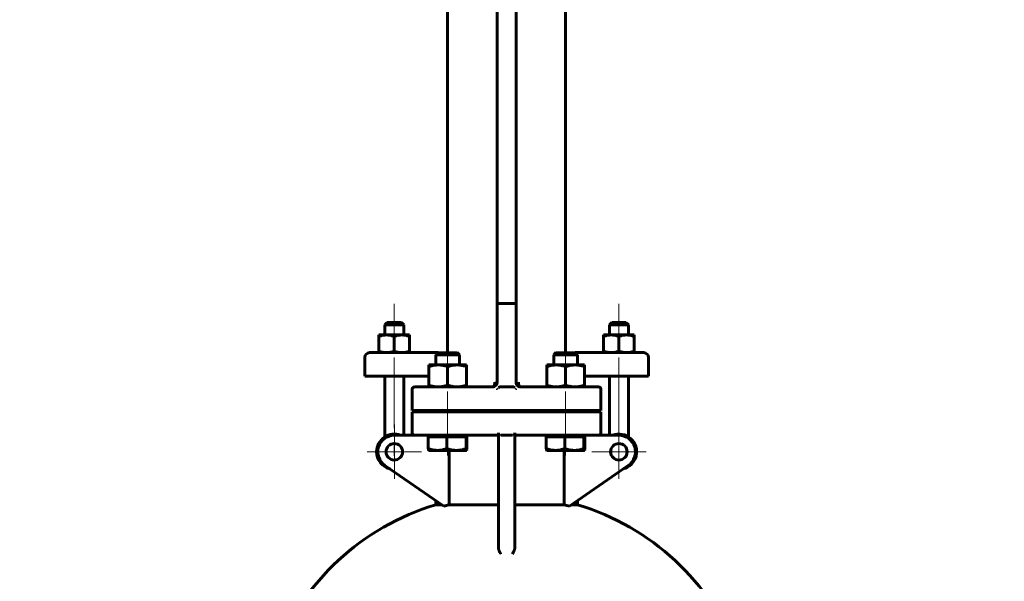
# Model space of a CAD drawing. Header units: millimetres. Extents: x 0 to 594, y 0 to 420.
# Tile 20 of 22: x 377 to 481, y 235 to 294. Entities that reach past the tile are written whole.
import ezdxf

# ---------------------------------------------------------------- set-up
doc = ezdxf.new("R2010")
doc.units = ezdxf.units.MM
for name, pattern in [('K5LT-1', [0]), ('K5LT_AXLED', [12, 7.5, -1.5, 1.5, -1.5]), ('K5LT_BASIC', [0]), ('K5LT_THIN', [0])]:
    doc.linetypes.add(name, pattern=pattern)
doc.layers.add('Системный слой', color=7, linetype='Continuous')
doc.layers.add('Системный слой (1)', color=7, linetype='Continuous', true_color=0x6c6c6c)
doc.styles.add('KDIMTEXTSTYLE', font='GOST_AU.SHX', dxfattribs={"width": 0.96, "oblique": 15, "height": 5})
doc.styles.add('KTEXTSTYLE', font='GOST_AU.SHX', dxfattribs={"width": 0.56, "height": 5})
doc.dimstyles.new('KDIMSTYLE (0.25)', dxfattribs={"dimtxt": 5, "dimasz": 1, "dimexe": 2, "dimexo": 0, "dimgap": 1, "dimtad": 1, "dimlfac": 4, "dimtxsty": 'KDIMTEXTSTYLE', "dimsah": 1, "dimcen": 0, "dimdle": 1, "dimadec": 0, "dimazin": 0, "dimtfac": 0.667, "dimtmove": 0, "dimatfit": 3, "dimfxl": 1, "dimtvp": 1, "dimtolj": 1, "dimtzin": 0, "dimarcsym": 0})

# ---------------------------------------------------------------- blocks, each defined once
blk = doc.blocks.new('U46')
at = {"layer": 'Системный слой (1)', "color": 143, "linetype": 'K5LT_BASIC', "lineweight": 60, "true_color": 0x33acca}
for p, q in [((427, 255.41), (427, 255.41)), ((427, 255.41), (427, 255.41)), ((427, 255.41), (427.03, 255.41)), ((427.03, 255.41), (427.05, 255.41)), ((427.05, 255.41), (427.08, 255.41)), ((427.36, 255.56), (427.36, 255.56))]:
    blk.add_line(p, q, dxfattribs=at)
blk = doc.blocks.new('U47')
at = {"layer": 'Системный слой (1)', "color": 143, "linetype": 'K5LT_BASIC', "lineweight": 60, "true_color": 0x33acca}
for p, q in [((429.75, 255.48), (429.64, 255.56)), ((429.87, 255.42), (429.75, 255.48)), ((430, 255.41), (429.87, 255.42))]:
    blk.add_line(p, q, dxfattribs=at)
blk = doc.blocks.new('U48')
at = {"layer": 'Системный слой (1)', "color": 143, "linetype": 'K5LT_BASIC', "lineweight": 60, "true_color": 0x33acca}
for start, end in [(180.0001, 236.8486), (236.8486, 270)]:
    blk.add_arc((430, 255.91), 0.5, start, end, dxfattribs=at)
blk = doc.blocks.new('U49')
at = {"layer": 'Системный слой (1)', "color": 143, "linetype": 'K5LT_BASIC', "lineweight": 60, "true_color": 0x33acca}
for start, end in [(106.6015, 159.0486), (20.9328, 73.3985)]:
    blk.add_arc((428.5, 217.77), 26.25, start, end, dxfattribs=at)
blk = doc.blocks.new('U50')
at = {"layer": 'Системный слой (1)', "color": 143, "linetype": 'K5LT_BASIC', "lineweight": 60, "true_color": 0x33acca}
for p, q in [((427, 255.41), (427, 255.41)), ((427, 255.41), (427, 255.41)), ((427, 255.41), (427.07, 255.41)), ((427.07, 255.41), (427.14, 255.43)), ((427.14, 255.43), (427.2, 255.45))]:
    blk.add_line(p, q, dxfattribs=at)
blk = doc.blocks.new('U51')
at = {"layer": 'Системный слой (1)', "color": 143, "linetype": 'K5LT_BASIC', "lineweight": 60, "true_color": 0x33acca}
for p, q in [((430, 255.41), (429.98, 255.41)), ((436, 255.41), (430, 255.41))]:
    blk.add_line(p, q, dxfattribs=at)
blk = doc.blocks.new('U53')
at = {"layer": 'Системный слой (1)', "color": 143, "linetype": 'K5LT_BASIC', "lineweight": 60, "true_color": 0x33acca}
for p, q in [((427.62, 242.93), (422.41, 242.93)), ((434.59, 242.93), (429.37, 242.93))]:
    blk.add_line(p, q, dxfattribs=at)
blk = doc.blocks.new('U54')
at = {"layer": 'Системный слой (1)', "color": 143, "linetype": 'K5LT_BASIC', "lineweight": 60, "true_color": 0x33acca}
for p, q in [((421, 255.41), (427, 255.41)), ((427, 255.41), (427.01, 255.41))]:
    blk.add_line(p, q, dxfattribs=at)
blk = doc.blocks.new('U55')
at = {"layer": 'Системный слой (1)', "color": 143, "linetype": 'K5LT_BASIC', "lineweight": 60, "true_color": 0x33acca}
for p, q in [((429.87, 255.42), (429.91, 255.42)), ((429.91, 255.42), (429.96, 255.41)), ((429.96, 255.41), (430, 255.41)), ((430, 255.41), (430, 255.41)), ((430, 255.41), (430, 255.41)), ((430, 255.41), (430, 255.41))]:
    blk.add_line(p, q, dxfattribs=at)
blk = doc.blocks.new('U58')
at = {"layer": 'Системный слой (1)', "color": 143, "linetype": 'K5LT_BASIC', "lineweight": 60, "true_color": 0x33acca}
for p, q in [((434.71, 259.03), (433.73, 259.03)), ((435.77, 259.03), (434.71, 259.03))]:
    blk.add_line(p, q, dxfattribs=at)
blk = doc.blocks.new('U67')
at = {"layer": 'Системный слой (1)', "color": 143, "linetype": 'K5LT_BASIC', "lineweight": 60, "true_color": 0x33acca}
for p, q in [((424.25, 248.68), (424.26, 248.71)), ((424.25, 248.68), (424.25, 248.68)), ((424.25, 248.68), (424.25, 248.68)), ((424.25, 248.68), (424.25, 248.68)), ((424.26, 248.71), (424.28, 248.76)), ((424.28, 248.76), (424.29, 248.86)), ((424.29, 248.86), (424.29, 248.86))]:
    blk.add_line(p, q, dxfattribs=at)
blk = doc.blocks.new('U76')
at = {"layer": 'Системный слой (1)', "color": 143, "linetype": 'K5LT_BASIC', "lineweight": 60, "true_color": 0x33acca}
for p, q in [((436.75, 248.68), (436.76, 248.71)), ((436.75, 248.68), (436.75, 248.68)), ((436.75, 248.68), (436.75, 248.68)), ((436.75, 248.68), (436.75, 248.68)), ((436.76, 248.71), (436.78, 248.76)), ((436.78, 248.76), (436.79, 248.86)), ((436.79, 248.86), (436.79, 248.86))]:
    blk.add_line(p, q, dxfattribs=at)
blk = doc.blocks.new('U77')
at = {"layer": 'Системный слой (1)', "color": 143, "linetype": 'K5LT_BASIC', "lineweight": 60, "true_color": 0x33acca}
for p, q in [((422.21, 259.03), (421.23, 259.03)), ((423.27, 259.03), (422.21, 259.03))]:
    blk.add_line(p, q, dxfattribs=at)
blk = doc.blocks.new('U79')
at = {"layer": 'Системный слой (1)', "color": 30, "linetype": 'K5LT_AXLED', "lineweight": 18, "true_color": 0xff8000}
for q in [(416.6, 251.41), (413.72, 248.53), (419.47, 248.53), (416.6, 245.66)]:
    blk.add_line((416.6, 248.53), q, dxfattribs=at)
blk = doc.blocks.new('U81')
at = {"layer": 'Системный слой (1)', "color": 30, "linetype": 'K5LT_AXLED', "lineweight": 18, "true_color": 0xff8000}
for q in [(440.4, 251.41), (437.52, 248.53), (443.27, 248.53), (440.4, 245.66)]:
    blk.add_line((440.4, 248.53), q, dxfattribs=at)
blk = doc.blocks.new('D9')
at = {"layer": 'Системный слой (1)'}
for points in [[(451.91, 188.67), (455.32, 192.39), (451.07, 189.68), (451.87, 189.5)], [(401.67, 147.42), (405.93, 150.13), (405.12, 150.32), (405.08, 151.14)]]:
    blk.add_hatch(color=7, dxfattribs=at).paths.add_polyline_path(points)
at = {"layer": 'Системный слой (1)', "color": 7, "linetype": 'K5LT_THIN', "lineweight": 18, "true_color": 0xffffff}
for p, q in [((455.32, 192.39), (471.62, 206.05)), ((471.62, 206.05), (490.27, 206.05)), ((401.67, 147.42), (455.32, 192.39)), ((451.07, 189.68), (455.32, 192.39)), ((455.32, 192.39), (451.91, 188.67)), ((451.87, 189.5), (451.07, 189.68)), ((451.91, 188.67), (451.87, 189.5)), ((401.67, 147.42), (405.08, 151.14)), ((405.08, 151.14), (405.12, 150.32)), ((405.12, 150.32), (405.93, 150.13)), ((405.93, 150.13), (401.67, 147.42))]:
    blk.add_line(p, q, dxfattribs=at)
blk.add_wipeout([(473.62, 207.05), (473.62, 214.44), (487.69, 214.44), (487.69, 207.05)]).dxf.layer = 'Системный слой (1)'
at = {"layer": 'Системный слой (1)', "color": 7, "char_height": 5, "attachment_point": 1, "style": 'KTEXTSTYLE'}
for s, insert in [('\\H5.0;\\W1.000;\\Q15;\\Q15;\\W0.960;∅', (473.62, 213.64)), ('\\H5.0;\\W1.000;\\Q15;\\Q15;\\W0.960;280', (476.93, 213.64))]:
    blk.add_mtext(s, dxfattribs=dict(at, insert=insert))
blk = doc.blocks.new('KDIMARROW_01')
at = {"layer": 'Системный слой'}
blk.add_hatch(color=0, dxfattribs=at).paths.add_polyline_path([(-5, -0.66), (0, 0), (-5, 0.66), (-4.5, 0)])
at = {"layer": 'Системный слой', "color": 0, "linetype": 'K5LT_THIN', "lineweight": 18}
for p, q in [((-4.5, 0), (-5, 0.66)), ((-5, 0.66), (0, 0)), ((0, 0), (-5, -0.66)), ((-5, -0.66), (-4.5, 0))]:
    blk.add_line(p, q, dxfattribs=at)
at = {"layer": 'Системный слой (1)', "color": 0, "linetype": 'K5LT_THIN', "lineweight": 18}
blk.add_line((243.4, 169.91), (243.15, 169.91), dxfattribs=at)

msp = doc.modelspace()

# ---------------------------------------------------------------- linework, layer by layer
at = {"layer": 'Системный слой (1)', "color": 143, "linetype": 'K5LT_BASIC', "lineweight": 60, "true_color": 0x33acca}
for p, q in [((422.2477, 259.033), (422.2477, 331.158)), ((434.7477, 259.033), (434.7477, 331.158)), ((427.4977, 264.234), (427.4977, 316.984)), ((429.4977, 264.234), (429.4977, 316.984)), ((427.4977, 264.234), (427.4977, 255.908)), ((427.4977, 264.234), (427.7477, 264.234)), ((427.7477, 264.234), (429.2477, 264.234)), ((429.2477, 264.234), (429.4977, 264.234)), ((429.4977, 255.908), (429.4977, 264.234)), ((415.8474, 262.2205), (415.5974, 261.9705)), ((415.5974, 261.9705), (417.5974, 261.9705)), ((415.5974, 260.908), (415.5974, 261.9705)), ((417.3474, 262.2205), (415.8474, 262.2205)), ((417.3474, 262.2205), (417.5974, 261.9705)), ((417.5974, 260.908), (417.5974, 261.9705)), ((439.6479, 262.2205), (439.3979, 261.9705)), ((439.3979, 261.9705), (441.3979, 261.9705)), ((439.3979, 260.908), (439.3979, 261.9705)), ((441.1479, 262.2205), (439.6479, 262.2205)), ((441.1479, 262.2205), (441.3979, 261.9705)), ((441.3979, 260.908), (441.3979, 261.9705)), ((414.9724, 260.7628), (414.9724, 260.908)), ((414.9724, 260.908), (415.7849, 260.908)), ((415.7849, 260.908), (417.4099, 260.908)), ((417.4099, 260.908), (418.2224, 260.908)), ((418.2224, 260.908), (418.2224, 260.7628)), ((439.5854, 260.908), (438.7729, 260.908)), ((438.7729, 260.908), (438.7729, 260.7628)), ((441.2104, 260.908), (439.5854, 260.908)), ((442.0229, 260.908), (441.2104, 260.908)), ((442.0229, 260.7628), (442.0229, 260.908)), ((414.9724, 260.7628), (414.9724, 259.1781)), ((416.5974, 260.7628), (416.5974, 259.1781)), ((418.2224, 260.7628), (418.2224, 259.1781)), ((438.7729, 260.7628), (438.7729, 259.1781)), ((440.3979, 260.7628), (440.3979, 259.1781)), ((442.0229, 260.7628), (442.0229, 259.1781)), ((415.7702, 259.033), (413.9724, 259.033)), ((414.9724, 259.033), (414.9724, 259.1781)), ((421.2277, 259.033), (415.7702, 259.033)), ((418.2224, 259.1781), (418.2224, 259.033)), ((421.2277, 259.033), (420.9977, 258.8029)), ((420.9977, 257.733), (420.9977, 258.8029)), ((420.9977, 258.8029), (422.1954, 258.8029)), ((422.1954, 258.8029), (423.4977, 258.8029)), ((423.2676, 259.033), (423.4977, 258.8029)), ((423.4977, 257.733), (423.4977, 258.8029)), ((433.7277, 259.033), (433.4977, 258.8029)), ((433.4977, 257.733), (433.4977, 258.8029)), ((433.4977, 258.8029), (434.6954, 258.8029)), ((434.6954, 258.8029), (435.9977, 258.8029)), ((441.2251, 259.033), (435.7676, 259.033)), ((435.7676, 259.033), (435.9977, 258.8029)), ((435.9977, 257.733), (435.9977, 258.8029)), ((438.7729, 259.1781), (438.7729, 259.033)), ((443.0229, 259.033), (441.2251, 259.033)), ((442.0229, 259.033), (442.0229, 259.1781)), ((413.4724, 256.533), (413.4724, 258.533)), ((420.2477, 257.733), (421.2477, 257.733)), ((420.2477, 257.5543), (420.2477, 257.733)), ((421.2477, 257.733), (423.2477, 257.733)), ((423.2477, 257.733), (424.2477, 257.733)), ((424.2477, 257.733), (424.2477, 257.5543)), ((432.7477, 257.5543), (432.7477, 257.733)), ((432.7477, 257.733), (433.7477, 257.733)), ((433.7477, 257.733), (435.7477, 257.733)), ((435.7477, 257.733), (436.7477, 257.733)), ((436.7477, 257.733), (436.7477, 257.5543)), ((443.5229, 256.533), (443.5229, 258.533)), ((420.2477, 257.5543), (420.2477, 255.5866)), ((422.2477, 257.5543), (422.2477, 255.5866)), ((424.2477, 257.5543), (424.2477, 255.5866)), ((432.7477, 257.5543), (432.7477, 255.5866)), ((434.7477, 257.5543), (434.7477, 255.5866)), ((436.7477, 257.5543), (436.7477, 255.5866)), ((413.4724, 256.533), (415.6127, 256.533)), ((415.5974, 250.119), (415.5974, 256.533)), ((415.6127, 256.533), (420.2477, 256.533)), ((417.5974, 250.283), (417.5974, 256.533)), ((436.7477, 256.533), (441.3827, 256.533)), ((439.3979, 250.283), (439.3979, 256.533)), ((441.3827, 256.533), (443.5229, 256.533)), ((441.3979, 250.119), (441.3979, 256.533)), ((418.4977, 252.908), (418.4977, 255.158)), ((420.9977, 255.408), (418.7477, 255.408)), ((420.2477, 255.408), (420.2477, 255.5866)), ((424.2477, 255.5866), (424.2477, 255.408)), ((427.7477, 255.408), (429.2477, 255.408)), ((432.7477, 255.408), (432.7477, 255.5866)), ((438.2477, 255.408), (435.9977, 255.408)), ((436.7477, 255.5866), (436.7477, 255.408)), ((438.4977, 252.908), (438.4977, 255.158)), ((418.4977, 252.908), (420.9977, 252.908)), ((420.9977, 252.783), (418.4977, 252.783)), ((418.4977, 252.783), (418.4977, 250.533)), ((420.9977, 252.908), (435.9977, 252.908)), ((420.9977, 252.783), (420.9977, 252.908)), ((435.9977, 252.783), (420.9977, 252.783)), ((423.4977, 252.783), (423.4977, 252.908)), ((433.4977, 252.783), (433.4977, 252.908)), ((435.9977, 252.908), (438.4977, 252.908)), ((435.9977, 252.783), (435.9977, 252.908)), ((438.4977, 252.783), (435.9977, 252.783)), ((438.4977, 250.533), (438.4977, 252.783)), ((418.7477, 250.283), (416.5974, 250.283)), ((418.7477, 250.283), (420.9977, 250.283)), ((420.2011, 250.1329), (421.1761, 250.1329)), ((420.2011, 250.1329), (420.2011, 248.8616)), ((420.2477, 250.1329), (420.2477, 250.283)), ((420.9977, 250.283), (427.6404, 250.283)), ((421.1761, 250.1329), (422.151, 250.1329)), ((422.151, 250.1329), (422.151, 248.8616)), ((422.151, 250.1329), (423.1743, 250.1329)), ((423.1743, 250.1329), (424.1976, 250.1329)), ((424.1976, 250.1329), (424.1976, 248.8616)), ((424.1976, 250.1329), (424.2459, 250.1329)), ((424.2459, 250.1329), (424.2942, 250.1329)), ((424.2477, 250.1329), (424.2477, 250.283)), ((424.2942, 250.1329), (424.2942, 248.8616)), ((427.6227, 250.283), (427.6227, 248.7782)), ((427.8727, 250.283), (429.1227, 250.283)), ((429.355, 250.283), (435.9977, 250.283)), ((429.3727, 248.7782), (429.3727, 250.283)), ((432.7011, 250.1329), (433.6761, 250.1329)), ((432.7011, 250.1329), (432.7011, 248.8616)), ((432.7477, 250.1329), (432.7477, 250.283)), ((433.6761, 250.1329), (434.651, 250.1329)), ((434.651, 250.1329), (434.651, 248.8616)), ((434.651, 250.1329), (435.6743, 250.1329)), ((435.6743, 250.1329), (436.6976, 250.1329)), ((435.9977, 250.283), (438.2477, 250.283)), ((436.6976, 250.1329), (436.6976, 248.8616)), ((436.6976, 250.1329), (436.7459, 250.1329)), ((436.7459, 250.1329), (436.7942, 250.1329)), ((440.3979, 250.283), (436.7477, 250.283)), ((436.7477, 250.1329), (436.7477, 250.283)), ((436.7942, 250.1329), (436.7942, 248.8616)), ((420.2477, 248.6829), (420.2448, 248.6846)), ((421.1761, 248.6829), (420.2477, 248.6829)), ((423.1743, 248.6829), (421.1761, 248.6829)), ((422.4059, 248.6829), (422.4059, 242.9268)), ((424.2459, 248.6829), (423.1743, 248.6829)), ((424.2477, 248.6829), (424.2459, 248.6829)), ((424.2477, 248.6829), (424.2506, 248.6846)), ((427.6227, 248.7782), (427.6227, 240.1204)), ((429.3727, 240.1204), (429.3727, 248.7782)), ((432.7477, 248.6829), (432.7448, 248.6846)), ((433.6761, 248.6829), (432.7477, 248.6829)), ((435.6743, 248.6829), (433.6761, 248.6829)), ((434.5894, 242.9268), (434.5894, 248.6829)), ((436.7459, 248.6829), (435.6743, 248.6829)), ((436.7477, 248.6829), (436.7459, 248.6829)), ((436.7477, 248.6829), (436.7506, 248.6846)), ((415.601, 247.0944), (421.8293, 242.7801)), ((435.1661, 242.7801), (441.3944, 247.0944)), ((420.9977, 242.9268), (420.9977, 243.3562)), ((435.9977, 242.9268), (435.9977, 243.3562)), ((421.6175, 242.9268), (420.9977, 242.9268)), ((435.9977, 242.9268), (435.3778, 242.9268)), ((427.6227, 240.1204), (427.6227, 238.403)), ((429.3727, 238.403), (429.3727, 240.1204))]:
    msp.add_line(p, q, dxfattribs=at)
at = {"layer": 'Системный слой (1)', "color": 30, "linetype": 'K5LT_AXLED', "lineweight": 18, "true_color": 0xff8000}
for p, q in [((416.5974, 264.2205), (416.5974, 258.908)), ((440.3979, 264.2205), (440.3979, 258.908)), ((422.2477, 255.733), (422.2477, 261.033)), ((434.7477, 255.733), (434.7477, 261.033)), ((416.5974, 258.533), (416.5974, 248.119)), ((440.3979, 258.533), (440.3979, 248.119)), ((422.2477, 250.783), (422.2477, 254.908)), ((434.7477, 250.783), (434.7477, 254.908)), ((422.2477, 248.1329), (422.2477, 252.283)), ((434.7477, 248.1329), (434.7477, 252.283))]:
    msp.add_line(p, q, dxfattribs=at)
at = {"layer": 'Системный слой (1)', "color": 143, "linetype": 'K5LT_BASIC', "lineweight": 60, "true_color": 0x33acca}
for centre in [(416.5974, 248.533), (440.3979, 248.533)]:
    msp.add_circle(centre, 0.875, dxfattribs=at)
for centre, radius, start, end in [((413.9724, 258.533), 0.5, 90, 180), ((443.0229, 258.533), 0.5, 0, 90), ((426.9977, 255.908), 0.5, 270, 0), ((418.7477, 255.158), 0.25, 90, 180), ((438.2477, 255.158), 0.25, 0, 90), ((418.7477, 250.533), 0.25, 180, 270), ((438.2477, 250.533), 0.25, 270, 0), ((416.5974, 248.533), 1.875, 68.96053, 180), ((416.5974, 248.533), 1.75, 90, 235.290524), ((440.3979, 248.533), 1.875, 283.670006, 111.03947), ((440.3979, 248.533), 1.75, 304.709476, 90), ((416.5974, 248.533), 1.875, 180, 256.329994), ((428.4977, 217.7711), 25.8828, 103.612751, 104.929907), ((428.4977, 217.7711), 25.8828, 75.070093, 76.387249)]:
    msp.add_arc(centre, radius, start, end, dxfattribs=at)
for centre, major_axis, start_param, end_param in [((427.7477, 254.4458), (0, 0.9621), 0, 0.41239705), ((429.2477, 254.4458), (0, -0.9621), 2.72919561, 3.14159265)]:
    msp.add_ellipse(centre, major_axis=major_axis, ratio=0.25984355, start_param=start_param, end_param=end_param, dxfattribs=at)
for points, knots in [([(415.7849, 260.908), (415.7479, 260.908), (415.6753, 260.9061), (415.5676, 260.8977), (415.4491, 260.8828), (415.3184, 260.8592), (415.1558, 260.8203), (415.0399, 260.7853), (414.9724, 260.7628)], [0, 0, 0, 0, 1.33582535, 2.58168536, 3.74263868, 5.36636428, 6.9201154, 9, 9, 9, 9]), ([(416.5974, 260.7628), (416.5259, 260.7867), (416.4048, 260.8229), (416.2376, 260.8621), (416.1072, 260.8848), (415.9918, 260.8987), (415.8889, 260.9063), (415.82, 260.908), (415.7849, 260.908)], [0, 0, 0, 0, 2.20969252, 3.80768724, 5.42311999, 6.55084094, 7.73878379, 9, 9, 9, 9]), ([(417.4099, 260.908), (417.3729, 260.908), (417.3003, 260.9061), (417.1926, 260.8977), (417.0741, 260.8828), (416.9434, 260.8592), (416.7808, 260.8203), (416.6649, 260.7853), (416.5974, 260.7628)], [0, 0, 0, 0, 1.33582535, 2.58168536, 3.74263868, 5.36636428, 6.9201154, 9, 9, 9, 9]), ([(418.2224, 260.7628), (418.1509, 260.7867), (418.0298, 260.8229), (417.8626, 260.8621), (417.7322, 260.8848), (417.6168, 260.8987), (417.5139, 260.9063), (417.445, 260.908), (417.4099, 260.908)], [0, 0, 0, 0, 2.20969252, 3.80768724, 5.42311999, 6.55084094, 7.73878379, 9, 9, 9, 9]), ([(438.7729, 260.7628), (438.8445, 260.7867), (438.9655, 260.8229), (439.1328, 260.8621), (439.2632, 260.8848), (439.3785, 260.8987), (439.4814, 260.9063), (439.5503, 260.908), (439.5854, 260.908)], [0, 0, 0, 0, 2.20969252, 3.80768724, 5.42311999, 6.55084094, 7.73878379, 9, 9, 9, 9]), ([(439.5854, 260.908), (439.6225, 260.908), (439.695, 260.9061), (439.8027, 260.8977), (439.9212, 260.8828), (440.0519, 260.8592), (440.2146, 260.8203), (440.3305, 260.7853), (440.3979, 260.7628)], [0, 0, 0, 0, 1.33582535, 2.58168536, 3.74263868, 5.36636428, 6.9201154, 9, 9, 9, 9]), ([(440.3979, 260.7628), (440.4695, 260.7867), (440.5905, 260.8229), (440.7578, 260.8621), (440.8882, 260.8848), (441.0035, 260.8987), (441.1064, 260.9063), (441.1753, 260.908), (441.2104, 260.908)], [0, 0, 0, 0, 2.20969252, 3.80768724, 5.42311999, 6.55084094, 7.73878379, 9, 9, 9, 9]), ([(441.2104, 260.908), (441.2475, 260.908), (441.32, 260.9061), (441.4277, 260.8977), (441.5462, 260.8828), (441.6769, 260.8592), (441.8396, 260.8203), (441.9555, 260.7853), (442.0229, 260.7628)], [0, 0, 0, 0, 1.33582535, 2.58168536, 3.74263868, 5.36636428, 6.9201154, 9, 9, 9, 9]), ([(414.9724, 259.1781), (415.044, 259.1543), (415.165, 259.118), (415.3323, 259.0788), (415.4627, 259.0561), (415.578, 259.0423), (415.6809, 259.0347), (415.7498, 259.033), (415.7849, 259.033)], [0, 0, 0, 0, 2.20969252, 3.80768724, 5.42311999, 6.55084094, 7.73878379, 9, 9, 9, 9]), ([(415.7849, 259.033), (415.822, 259.033), (415.8946, 259.0349), (416.0022, 259.0432), (416.1208, 259.0582), (416.2514, 259.0817), (416.4141, 259.1207), (416.53, 259.1556), (416.5974, 259.1781)], [0, 0, 0, 0, 1.33582535, 2.58168536, 3.74263868, 5.36636428, 6.9201154, 9, 9, 9, 9]), ([(416.5974, 259.1781), (416.669, 259.1543), (416.79, 259.118), (416.9573, 259.0788), (417.0877, 259.0561), (417.203, 259.0423), (417.3059, 259.0347), (417.3748, 259.033), (417.4099, 259.033)], [0, 0, 0, 0, 2.20969252, 3.80768724, 5.42311999, 6.55084094, 7.73878379, 9, 9, 9, 9]), ([(417.4099, 259.033), (417.447, 259.033), (417.5196, 259.0349), (417.6272, 259.0432), (417.7458, 259.0582), (417.8764, 259.0817), (418.0391, 259.1207), (418.155, 259.1556), (418.2224, 259.1781)], [0, 0, 0, 0, 1.33582535, 2.58168536, 3.74263868, 5.36636428, 6.9201154, 9, 9, 9, 9]), ([(439.5854, 259.033), (439.5484, 259.033), (439.4758, 259.0349), (439.3681, 259.0432), (439.2496, 259.0582), (439.1189, 259.0817), (438.9563, 259.1207), (438.8404, 259.1556), (438.7729, 259.1781)], [0, 0, 0, 0, 1.33582535, 2.58168536, 3.74263868, 5.36636428, 6.9201154, 9, 9, 9, 9]), ([(440.3979, 259.1781), (440.3264, 259.1543), (440.2053, 259.118), (440.0381, 259.0788), (439.9077, 259.0561), (439.7923, 259.0423), (439.6894, 259.0347), (439.6205, 259.033), (439.5854, 259.033)], [0, 0, 0, 0, 2.20969252, 3.80768724, 5.42311999, 6.55084094, 7.73878379, 9, 9, 9, 9]), ([(441.2104, 259.033), (441.1734, 259.033), (441.1008, 259.0349), (440.9931, 259.0432), (440.8746, 259.0582), (440.7439, 259.0817), (440.5813, 259.1207), (440.4654, 259.1556), (440.3979, 259.1781)], [0, 0, 0, 0, 1.33582535, 2.58168536, 3.74263868, 5.36636428, 6.9201154, 9, 9, 9, 9]), ([(442.0229, 259.1781), (441.9514, 259.1543), (441.8303, 259.118), (441.6631, 259.0788), (441.5327, 259.0561), (441.4173, 259.0423), (441.3144, 259.0347), (441.2455, 259.033), (441.2104, 259.033)], [0, 0, 0, 0, 2.20969252, 3.80768724, 5.42311999, 6.55084094, 7.73878379, 9, 9, 9, 9]), ([(421.2477, 257.733), (421.2022, 257.733), (421.113, 257.7306), (420.9807, 257.7204), (420.8543, 257.7045), (420.7132, 257.6805), (420.5541, 257.6455), (420.3925, 257.601), (420.2896, 257.5683), (420.2477, 257.5543)], [0, 0, 0, 0, 1.48100333, 2.86267171, 4.1512844, 5.36316802, 7.11276583, 8.83268228, 10, 10, 10, 10]), ([(422.2477, 257.5543), (422.1735, 257.5791), (422.0336, 257.6217), (421.841, 257.6689), (421.6694, 257.7008), (421.5056, 257.7218), (421.3677, 257.7313), (421.2795, 257.733), (421.2477, 257.733)], [0, 0, 0, 0, 1.80568615, 3.51838827, 5.10401908, 6.51759925, 8.1093693, 9, 9, 9, 9]), ([(423.2477, 257.733), (423.2022, 257.733), (423.113, 257.7306), (422.9807, 257.7204), (422.8543, 257.7045), (422.7132, 257.6805), (422.5541, 257.6455), (422.3925, 257.601), (422.2896, 257.5683), (422.2477, 257.5543)], [0, 0, 0, 0, 1.48100333, 2.86267171, 4.1512844, 5.36316802, 7.11276583, 8.83268228, 10, 10, 10, 10]), ([(424.2477, 257.5543), (424.1735, 257.5791), (424.0336, 257.6217), (423.841, 257.6689), (423.6694, 257.7008), (423.5056, 257.7218), (423.3677, 257.7313), (423.2795, 257.733), (423.2477, 257.733)], [0, 0, 0, 0, 1.80568615, 3.51838827, 5.10401908, 6.51759925, 8.1093693, 9, 9, 9, 9]), ([(433.7477, 257.733), (433.7022, 257.733), (433.613, 257.7306), (433.4807, 257.7204), (433.3543, 257.7045), (433.2132, 257.6805), (433.0541, 257.6455), (432.8925, 257.601), (432.7896, 257.5683), (432.7477, 257.5543)], [0, 0, 0, 0, 1.48100333, 2.86267171, 4.1512844, 5.36316802, 7.11276583, 8.83268228, 10, 10, 10, 10]), ([(434.7477, 257.5543), (434.6735, 257.5791), (434.5336, 257.6217), (434.341, 257.6689), (434.1694, 257.7008), (434.0056, 257.7218), (433.8677, 257.7313), (433.7795, 257.733), (433.7477, 257.733)], [0, 0, 0, 0, 1.80568615, 3.51838827, 5.10401908, 6.51759925, 8.1093693, 9, 9, 9, 9]), ([(435.7477, 257.733), (435.7022, 257.733), (435.613, 257.7306), (435.4807, 257.7204), (435.3543, 257.7045), (435.2132, 257.6805), (435.0541, 257.6455), (434.8925, 257.601), (434.7896, 257.5683), (434.7477, 257.5543)], [0, 0, 0, 0, 1.48100333, 2.86267171, 4.1512844, 5.36316802, 7.11276583, 8.83268228, 10, 10, 10, 10]), ([(436.7477, 257.5543), (436.6735, 257.5791), (436.5336, 257.6217), (436.341, 257.6689), (436.1694, 257.7008), (436.0056, 257.7218), (435.8677, 257.7313), (435.7795, 257.733), (435.7477, 257.733)], [0, 0, 0, 0, 1.80568615, 3.51838827, 5.10401908, 6.51759925, 8.1093693, 9, 9, 9, 9]), ([(427.2477, 255.908), (427.2476, 255.8969), (427.2473, 255.8795), (427.2463, 255.8545), (427.2444, 255.8239), (427.2411, 255.7914), (427.2364, 255.759), (427.2325, 255.7359), (427.2274, 255.7099), (427.221, 255.6824), (427.213, 255.6533), (427.2046, 255.6268), (427.1948, 255.5999), (427.1844, 255.5751), (427.1734, 255.552), (427.1623, 255.5315), (427.1503, 255.5118), (427.1376, 255.4935), (427.1243, 255.4768), (427.1115, 255.4629), (427.0993, 255.4513), (427.0877, 255.4417), (427.076, 255.4333), (427.0643, 255.4262), (427.053, 255.4204), (427.0392, 255.4147), (427.0208, 255.4095), (427.006, 255.408), (426.9977, 255.408)], [0, 0, 0, 0, 1.22473535, 1.93344859, 2.77108716, 4.63999601, 5.60664364, 6.50888981, 7.34660567, 8.69989468, 9.86007511, 11.02006479, 12.18003479, 13.53340689, 14.60732028, 15.72445973, 16.88442608, 18.0444739, 19.20440966, 20.36446087, 21.27735831, 22.20115398, 23.12482478, 24.03767931, 24.89695593, 25.7130655, 27.16340718, 29, 29, 29, 29]), ([(427.3965, 255.6064), (427.3985, 255.609), (427.4005, 255.6116), (427.4056, 255.6187), (427.4088, 255.6232), (427.4165, 255.6347), (427.4209, 255.6419), (427.4256, 255.6493), (427.4257, 255.6496), (427.4309, 255.6581), (427.4356, 255.6666), (427.4445, 255.6836), (427.4485, 255.6924), (427.4527, 255.7011), (427.4527, 255.7011), (427.4567, 255.71), (427.4605, 255.7189), (427.4646, 255.7296), (427.4652, 255.7314), (427.4659, 255.7331)], [0, 0, 0, 0, 0.7313748, 0.7313748, 1.95033281, 1.95033281, 3.82553617, 3.82553617, 3.90066561, 3.90066561, 6.0541988, 6.0541988, 8.19282867, 8.19282867, 8.207732, 8.207732, 10.36126519, 10.36126519, 10.76766596, 10.76766596, 10.76766596, 10.76766596]), ([(427.4406, 255.6766), (427.4426, 255.6804), (427.4445, 255.6842), (427.4496, 255.6947), (427.4528, 255.7014), (427.4587, 255.7151), (427.4615, 255.722), (427.4651, 255.7313), (427.466, 255.7336), (427.4675, 255.7376), (427.4681, 255.7394), (427.47, 255.7449), (427.4713, 255.7485), (427.4729, 255.7534), (427.4733, 255.7547), (427.4737, 255.7559)], [0.69005348, 0.69005348, 0.69005348, 0.69005348, 2.07016045, 2.07016045, 4.47016045, 4.47016045, 6.87016045, 6.87016045, 7.64428524, 7.64428524, 8.25822803, 8.25822803, 9.4861136, 9.4861136, 9.90289695, 9.90289695, 9.90289695, 9.90289695]), ([(429.5616, 255.6654), (429.5635, 255.6619), (429.5655, 255.6584), (429.5705, 255.6498), (429.5736, 255.6447), (429.5822, 255.6312), (429.5877, 255.6229), (429.6029, 255.6017), (429.613, 255.589), (429.6276, 255.5723), (429.6316, 255.5678), (429.6358, 255.5633), (429.6359, 255.5633), (429.6399, 255.5592), (429.6437, 255.5551), (429.6508, 255.5481), (429.654, 255.545), (429.6635, 255.5361), (429.67, 255.5303), (429.6823, 255.5199), (429.6881, 255.5152), (429.7038, 255.5032), (429.7139, 255.496), (429.7242, 255.4893)], [0, 0, 0, 0, 0.58701051, 0.58701051, 1.46752628, 1.46752628, 2.93505255, 2.93505255, 5.30707594, 5.30707594, 6.19563025, 6.19563025, 6.21085047, 6.21085047, 7.03136963, 7.03136963, 7.67909934, 7.67909934, 8.94996396, 8.94996396, 10.05112273, 10.05112273, 11.86011696, 11.86011696, 11.86011696, 11.86011696]), ([(429.9977, 255.408), (429.9817, 255.408), (429.9573, 255.4128), (429.9217, 255.4306), (429.8909, 255.4543), (429.8589, 255.4902), (429.8331, 255.5301), (429.8133, 255.5693), (429.7991, 255.6033), (429.7877, 255.6358), (429.7779, 255.6688), (429.7683, 255.7075), (429.7591, 255.7553), (429.7525, 255.8061), (429.7485, 255.8579), (429.7477, 255.8905), (429.7477, 255.908)], [0, 0, 0, 0, 2.07575349, 3.17022638, 4.75494286, 6.34030933, 7.92610084, 8.98454216, 9.96745273, 10.79979176, 11.5568551, 12.46472172, 13.59864916, 14.88325525, 15.8657817, 17, 17, 17, 17]), ([(420.2477, 255.5866), (420.3219, 255.5619), (420.4617, 255.5193), (420.6544, 255.472), (420.8259, 255.4402), (420.9897, 255.4191), (421.1276, 255.4096), (421.2159, 255.408), (421.2477, 255.408)], [0, 0, 0, 0, 1.80568615, 3.51838827, 5.10401908, 6.51759925, 8.1093693, 9, 9, 9, 9]), ([(421.2477, 255.408), (421.2932, 255.408), (421.3823, 255.4103), (421.5146, 255.4206), (421.6411, 255.4365), (421.7822, 255.4604), (421.9412, 255.4954), (422.1029, 255.54), (422.2057, 255.5726), (422.2477, 255.5866)], [0, 0, 0, 0, 1.48100333, 2.86267171, 4.1512844, 5.36316802, 7.11276583, 8.83268228, 10, 10, 10, 10]), ([(422.2477, 255.5866), (422.3219, 255.5619), (422.4617, 255.5193), (422.6544, 255.472), (422.8259, 255.4402), (422.9897, 255.4191), (423.1276, 255.4096), (423.2159, 255.408), (423.2477, 255.408)], [0, 0, 0, 0, 1.80568615, 3.51838827, 5.10401908, 6.51759925, 8.1093693, 9, 9, 9, 9]), ([(423.2477, 255.408), (423.2932, 255.408), (423.3823, 255.4103), (423.5146, 255.4206), (423.6411, 255.4365), (423.7822, 255.4604), (423.9412, 255.4954), (424.1029, 255.54), (424.2057, 255.5726), (424.2477, 255.5866)], [0, 0, 0, 0, 1.48100333, 2.86267171, 4.1512844, 5.36316802, 7.11276583, 8.83268228, 10, 10, 10, 10]), ([(432.7477, 255.5866), (432.8219, 255.5619), (432.9617, 255.5193), (433.1544, 255.472), (433.3259, 255.4402), (433.4897, 255.4191), (433.6276, 255.4096), (433.7159, 255.408), (433.7477, 255.408)], [0, 0, 0, 0, 1.80568615, 3.51838827, 5.10401908, 6.51759925, 8.1093693, 9, 9, 9, 9]), ([(433.7477, 255.408), (433.7932, 255.408), (433.8823, 255.4103), (434.0146, 255.4206), (434.1411, 255.4365), (434.2822, 255.4604), (434.4412, 255.4954), (434.6029, 255.54), (434.7057, 255.5726), (434.7477, 255.5866)], [0, 0, 0, 0, 1.48100333, 2.86267171, 4.1512844, 5.36316802, 7.11276583, 8.83268228, 10, 10, 10, 10]), ([(434.7477, 255.5866), (434.8219, 255.5619), (434.9617, 255.5193), (435.1544, 255.472), (435.3259, 255.4402), (435.4897, 255.4191), (435.6276, 255.4096), (435.7159, 255.408), (435.7477, 255.408)], [0, 0, 0, 0, 1.80568615, 3.51838827, 5.10401908, 6.51759925, 8.1093693, 9, 9, 9, 9]), ([(435.7477, 255.408), (435.7932, 255.408), (435.8823, 255.4103), (436.0146, 255.4206), (436.1411, 255.4365), (436.2822, 255.4604), (436.4412, 255.4954), (436.6029, 255.54), (436.7057, 255.5726), (436.7477, 255.5866)], [0, 0, 0, 0, 1.48100333, 2.86267171, 4.1512844, 5.36316802, 7.11276583, 8.83268228, 10, 10, 10, 10]), ([(427.6269, 250.533), (427.6303, 250.5112), (427.6368, 250.4842), (427.6498, 250.4379), (427.6596, 250.4065), (427.6672, 250.3763), (427.6706, 250.359), (427.6723, 250.3442), (427.6724, 250.3328), (427.6717, 250.3232), (427.6697, 250.3122), (427.6659, 250.3022), (427.6606, 250.2941), (427.6545, 250.2879), (427.6476, 250.2839), (427.6426, 250.283), (427.6404, 250.283)], [0, 0, 0, 0, 2.62910623, 3.35563737, 6.04880714, 7.01338456, 7.99864849, 8.91576374, 9.70350936, 10.29000219, 10.99761983, 12.34976553, 13.31092833, 14.32269304, 15.77479628, 17, 17, 17, 17]), ([(429.355, 250.283), (429.3532, 250.283), (429.3499, 250.2835), (429.3453, 250.2854), (429.3406, 250.2883), (429.3363, 250.2924), (429.3324, 250.2976), (429.3295, 250.3027), (429.3271, 250.3084), (429.3254, 250.314), (429.3241, 250.3203), (429.3232, 250.3279), (429.323, 250.3349), (429.3233, 250.3468), (429.3246, 250.3576), (429.3281, 250.376), (429.3318, 250.3912), (429.3389, 250.4164), (429.3468, 250.4426), (429.3586, 250.4836), (429.3654, 250.5133), (429.3684, 250.533)], [0, 0, 0, 0, 1.46772413, 2.72588875, 4.04173237, 5.62458339, 6.64738643, 7.72446134, 8.46142751, 9.14903737, 9.77761559, 10.35444617, 11.16011096, 11.41482242, 12.97830006, 13.39085704, 14.91983773, 15.7056661, 17.64221743, 19.14451264, 22, 22, 22, 22]), ([(420.2459, 248.684), (420.2433, 248.6855), (420.2388, 248.691), (420.2317, 248.7076), (420.2245, 248.7314), (420.2162, 248.7691), (420.2084, 248.8133), (420.2032, 248.8469), (420.2011, 248.8616)], [0, 0, 0, 0, 1.7432516, 2.84943039, 4.47077315, 6.10180585, 7.80694798, 9, 9, 9, 9]), ([(420.2011, 248.8616), (420.2735, 248.8368), (420.4098, 248.7942), (420.5976, 248.747), (420.7649, 248.7151), (420.9246, 248.6941), (421.059, 248.6846), (421.1451, 248.6829), (421.1761, 248.6829)], [0, 0, 0, 0, 1.80568615, 3.51838827, 5.10401908, 6.51759925, 8.1093693, 9, 9, 9, 9]), ([(421.1761, 248.6829), (421.2205, 248.6829), (421.3074, 248.6853), (421.4364, 248.6955), (421.5596, 248.7114), (421.6972, 248.7354), (421.8523, 248.7704), (422.0099, 248.8149), (422.1102, 248.8476), (422.151, 248.8616)], [0, 0, 0, 0, 1.48100333, 2.86267171, 4.1512844, 5.36316802, 7.11276583, 8.83268228, 10, 10, 10, 10]), ([(422.151, 248.8616), (422.227, 248.8368), (422.3701, 248.7942), (422.5672, 248.747), (422.7427, 248.7151), (422.9104, 248.6941), (423.0515, 248.6846), (423.1418, 248.6829), (423.1743, 248.6829)], [0, 0, 0, 0, 1.80568615, 3.51838827, 5.10401908, 6.51759925, 8.1093693, 9, 9, 9, 9]), ([(423.1743, 248.6829), (423.2209, 248.6829), (423.3121, 248.6853), (423.4475, 248.6955), (423.5769, 248.7114), (423.7213, 248.7354), (423.884, 248.7704), (424.0495, 248.8149), (424.1547, 248.8476), (424.1976, 248.8616)], [0, 0, 0, 0, 1.48100333, 2.86267171, 4.1512844, 5.36316802, 7.11276583, 8.83268228, 10, 10, 10, 10]), ([(424.1976, 248.8616), (424.2012, 248.8368), (424.208, 248.7942), (424.2173, 248.747), (424.2255, 248.7151), (424.2335, 248.6941), (424.2401, 248.6846), (424.2444, 248.6829), (424.2459, 248.6829)], [0, 0, 0, 0, 1.80568615, 3.51838827, 5.10401908, 6.51759925, 8.1093693, 9, 9, 9, 9]), ([(432.7011, 248.8616), (432.7735, 248.8368), (432.9098, 248.7942), (433.0976, 248.747), (433.2649, 248.7151), (433.4246, 248.6941), (433.559, 248.6846), (433.6451, 248.6829), (433.6761, 248.6829)], [0, 0, 0, 0, 1.80568615, 3.51838827, 5.10401908, 6.51759925, 8.1093693, 9, 9, 9, 9]), ([(432.7459, 248.684), (432.7433, 248.6855), (432.7388, 248.691), (432.7317, 248.7076), (432.7245, 248.7314), (432.7162, 248.7691), (432.7084, 248.8133), (432.7032, 248.8469), (432.7011, 248.8616)], [0, 0, 0, 0, 1.7432516, 2.84943039, 4.47077315, 6.10180585, 7.80694798, 9, 9, 9, 9]), ([(433.6761, 248.6829), (433.7205, 248.6829), (433.8074, 248.6853), (433.9364, 248.6955), (434.0596, 248.7114), (434.1972, 248.7354), (434.3523, 248.7704), (434.5099, 248.8149), (434.6102, 248.8476), (434.651, 248.8616)], [0, 0, 0, 0, 1.48100333, 2.86267171, 4.1512844, 5.36316802, 7.11276583, 8.83268228, 10, 10, 10, 10]), ([(434.651, 248.8616), (434.727, 248.8368), (434.8701, 248.7942), (435.0672, 248.747), (435.2427, 248.7151), (435.4104, 248.6941), (435.5515, 248.6846), (435.6418, 248.6829), (435.6743, 248.6829)], [0, 0, 0, 0, 1.80568615, 3.51838827, 5.10401908, 6.51759925, 8.1093693, 9, 9, 9, 9]), ([(435.6743, 248.6829), (435.7209, 248.6829), (435.8121, 248.6853), (435.9475, 248.6955), (436.0769, 248.7114), (436.2213, 248.7354), (436.384, 248.7704), (436.5495, 248.8149), (436.6547, 248.8476), (436.6976, 248.8616)], [0, 0, 0, 0, 1.48100333, 2.86267171, 4.1512844, 5.36316802, 7.11276583, 8.83268228, 10, 10, 10, 10]), ([(436.6976, 248.8616), (436.7012, 248.8368), (436.708, 248.7942), (436.7173, 248.747), (436.7255, 248.7151), (436.7335, 248.6941), (436.7401, 248.6846), (436.7444, 248.6829), (436.7459, 248.6829)], [0, 0, 0, 0, 1.80568615, 3.51838827, 5.10401908, 6.51759925, 8.1093693, 9, 9, 9, 9]), ([(427.8667, 237.724), (427.8552, 237.7463), (427.8382, 237.7792), (427.8161, 237.8223), (427.8, 237.8541), (427.7846, 237.885), (427.7699, 237.9149), (427.7562, 237.9436), (427.7433, 237.9712), (427.728, 238.0048), (427.7116, 238.0425), (427.6937, 238.0864), (427.6815, 238.119), (427.6734, 238.1424), (427.6662, 238.1636), (427.659, 238.1864), (427.6478, 238.2255), (427.6383, 238.2639), (427.6316, 238.3006), (427.6266, 238.3349), (427.6238, 238.3664), (427.6229, 238.3935), (427.6227, 238.403)], [0, 0, 0, 0, 2.20497692, 3.30037215, 4.37618547, 5.44379803, 6.46892739, 7.46196299, 8.40130122, 9.31919749, 10.94814987, 12.3006422, 13.84394123, 14.28332707, 14.6797741, 15.99736692, 16.5779736, 18.60317598, 19.8202205, 20.24475501, 22.04340506, 23, 23, 23, 23]), ([(429.3727, 238.403), (429.3722, 238.3848), (429.3707, 238.3557), (429.367, 238.3237), (429.364, 238.3026), (429.3609, 238.285), (429.3553, 238.2573), (429.3464, 238.2206), (429.3363, 238.1858), (429.3275, 238.1585), (429.3215, 238.1407), (429.315, 238.1225), (429.3031, 238.0904), (429.29, 238.0576), (429.2758, 238.0242), (429.2611, 237.9906), (429.2457, 237.9574), (429.2217, 237.9069), (429.1905, 237.8438), (429.156, 237.777), (429.1339, 237.7342), (429.1287, 237.724)], [0, 0, 0, 0, 1.73761163, 2.80503909, 3.10649247, 3.77268556, 4.5033517, 5.7702619, 7.28079467, 7.84544007, 8.41736037, 9.01295822, 9.62693753, 11.5806395, 12.2498256, 12.9215569, 14.8841052, 15.50464641, 17.85131836, 21.01383975, 22, 22, 22, 22])]:
    msp.add_open_spline(points, degree=3, knots=knots, dxfattribs=at)
at = {"layer": 'Системный слой (1)', "color": 7, "linetype": 'K5LT-1'}
for points, knots in [([(427.4064, 255.158), (427.4082, 255.1585), (427.4118, 255.1595), (427.4188, 255.1617), (427.4266, 255.1641), (427.4351, 255.1668), (427.4445, 255.1699), (427.4558, 255.1737), (427.4673, 255.178), (427.4772, 255.1819), (427.4871, 255.1861), (427.4982, 255.191), (427.5109, 255.1971), (427.5215, 255.2028), (427.5301, 255.2078), (427.5386, 255.2132), (427.5471, 255.2187), (427.5553, 255.2245), (427.5606, 255.2284), (427.5648, 255.2317), (427.5693, 255.2354), (427.5771, 255.2419), (427.5852, 255.2492), (427.5923, 255.2561), (427.5974, 255.2613), (427.6033, 255.2675), (427.612, 255.2773), (427.6203, 255.2874), (427.6282, 255.2979), (427.6357, 255.3086), (427.642, 255.3184), (427.6465, 255.3257), (427.6475, 255.3273)], [-0.001446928, -0.001446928, -0.001446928, -0.001446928, 0.000778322, 0.003003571, 0.007454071, 0.010791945, 0.01412982, 0.020122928, 0.026116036, 0.030315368, 0.0345147, 0.040752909, 0.046991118, 0.054048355, 0.057576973, 0.061105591, 0.06809147, 0.071584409, 0.075077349, 0.077078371, 0.079079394, 0.08308144, 0.091085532, 0.093829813, 0.096574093, 0.101069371, 0.105564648, 0.114555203, 0.119050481, 0.123545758, 0.132536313, 0.13508129, 0.13508129, 0.13508129, 0.13508129]), ([(429.3479, 255.3273), (429.3499, 255.3239), (429.3541, 255.3172), (429.3605, 255.3074), (429.3661, 255.2994), (429.3708, 255.293), (429.3745, 255.2882), (429.3797, 255.2817), (429.389, 255.2706), (429.3991, 255.2598), (429.4081, 255.2511), (429.4129, 255.2466), (429.4185, 255.2417), (429.4249, 255.2363), (429.4304, 255.2318), (429.435, 255.2283), (429.4383, 255.2258), (429.4415, 255.2235), (429.4457, 255.2205), (429.4511, 255.2168), (429.4577, 255.2125), (429.4639, 255.2087), (429.4695, 255.2054), (429.4764, 255.2015), (429.4846, 255.1972), (429.4942, 255.1924), (429.5048, 255.1875), (429.5169, 255.1824), (429.5313, 255.1768), (429.5468, 255.1712), (429.5619, 255.1662), (429.574, 255.1624), (429.5825, 255.1599), (429.5868, 255.1586), (429.5889, 255.158)], [0, 0, 0, 0, 0.0047209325, 0.0094418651, 0.0141627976, 0.0165232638, 0.0188837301, 0.0213204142, 0.0261937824, 0.0349880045, 0.0369267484, 0.0388654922, 0.0415290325, 0.0441925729, 0.0468561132, 0.0481878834, 0.0495196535, 0.0506832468, 0.0518468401, 0.0541740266, 0.0565012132, 0.0588283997, 0.0605658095, 0.0623032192, 0.0657780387, 0.0687465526, 0.0717150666, 0.0758089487, 0.0799028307, 0.0843990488, 0.0888952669, 0.0920733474, 0.0936623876, 0.0952514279, 0.0952514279, 0.0952514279, 0.0952514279]), ([(427.8727, 250.283), (427.8697, 250.283), (427.8636, 250.2831), (427.8545, 250.2837), (427.8451, 250.2848), (427.8378, 250.286), (427.8329, 250.2869), (427.8291, 250.2877), (427.8242, 250.2889), (427.8162, 250.291), (427.8082, 250.2935), (427.8004, 250.2963), (427.7946, 250.2986), (427.7888, 250.301), (427.7836, 250.3034), (427.7787, 250.3058), (427.7742, 250.3082), (427.7697, 250.3107), (427.765, 250.3133), (427.7602, 250.3163), (427.7553, 250.3194), (427.7504, 250.3228), (427.7456, 250.3262), (427.7409, 250.3297), (427.7347, 250.3346), (427.7278, 250.3405), (427.7207, 250.3469), (427.7149, 250.3526), (427.7097, 250.358), (427.7055, 250.3626), (427.7022, 250.3663), (427.6988, 250.3703), (427.6943, 250.3758), (427.6894, 250.382), (427.6853, 250.3877), (427.6818, 250.3927), (427.6783, 250.3977), (427.675, 250.4029), (427.6718, 250.4081), (427.6676, 250.4152), (427.6637, 250.4222), (427.6602, 250.429), (427.6574, 250.4346), (427.6542, 250.4413), (427.6508, 250.4491), (427.6476, 250.4569), (427.6451, 250.4634), (427.6427, 250.4699), (427.6405, 250.4765), (427.6379, 250.4846), (427.6355, 250.4928), (427.6334, 250.501), (427.6315, 250.509), (427.6298, 250.5169), (427.6282, 250.5249), (427.6273, 250.5303), (427.6269, 250.533)], [0.325852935, 0.325852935, 0.325852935, 0.325852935, 0.329396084, 0.332939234, 0.336482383, 0.340025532, 0.341031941, 0.342038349, 0.344313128, 0.346587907, 0.351137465, 0.35356083, 0.355984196, 0.358407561, 0.360830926, 0.362818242, 0.364805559, 0.366792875, 0.368780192, 0.370951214, 0.373122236, 0.375293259, 0.377464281, 0.379635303, 0.381806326, 0.38614837, 0.389583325, 0.392490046, 0.395396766, 0.398303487, 0.399756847, 0.401210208, 0.404605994, 0.408001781, 0.410265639, 0.412529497, 0.414793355, 0.417057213, 0.41932107, 0.421584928, 0.426112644, 0.428039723, 0.429966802, 0.4331942, 0.436421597, 0.439648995, 0.442876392, 0.444620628, 0.447860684, 0.45110074, 0.454340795, 0.457580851, 0.460553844, 0.463526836, 0.466499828, 0.469472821, 0.469472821, 0.469472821, 0.469472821]), ([(429.3684, 250.533), (429.368, 250.5299), (429.3669, 250.5239), (429.3652, 250.5149), (429.3632, 250.506), (429.361, 250.497), (429.3585, 250.4879), (429.3556, 250.4787), (429.3531, 250.4712), (429.351, 250.4653), (429.3488, 250.4595), (429.3464, 250.4536), (429.3439, 250.4477), (429.3413, 250.4418), (429.3378, 250.4343), (429.3341, 250.427), (429.3312, 250.4214), (429.3283, 250.4161), (429.3245, 250.4096), (429.3197, 250.4018), (429.3148, 250.3944), (429.3098, 250.3873), (429.3047, 250.3804), (429.2995, 250.3737), (429.2952, 250.3687), (429.292, 250.365), (429.2891, 250.3618), (429.2856, 250.3579), (429.2808, 250.353), (429.2756, 250.3478), (429.2698, 250.3425), (429.2641, 250.3375), (429.2587, 250.333), (429.2535, 250.329), (429.2468, 250.324), (429.2395, 250.319), (429.2317, 250.3141), (429.2229, 250.309), (429.2155, 250.3052), (429.2095, 250.3024), (429.2055, 250.3005), (429.1995, 250.298), (429.1923, 250.2953), (429.1859, 250.2931), (429.1803, 250.2913), (429.1746, 250.2897), (429.1689, 250.2883), (429.1632, 250.2871), (429.1554, 250.2856), (429.1476, 250.2845), (429.1399, 250.2837), (429.1341, 250.2833), (429.1284, 250.283), (429.1246, 250.283), (429.1227, 250.283)], [0.182233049, 0.182233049, 0.182233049, 0.182233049, 0.185578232, 0.188923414, 0.192268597, 0.19561378, 0.19930356, 0.20299334, 0.20668312, 0.208528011, 0.210372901, 0.214062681, 0.215907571, 0.217752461, 0.221442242, 0.225132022, 0.226789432, 0.228446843, 0.231761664, 0.235076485, 0.238391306, 0.241630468, 0.244869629, 0.248108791, 0.251347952, 0.252638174, 0.253928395, 0.256508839, 0.258797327, 0.261803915, 0.264810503, 0.267525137, 0.270239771, 0.272528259, 0.274816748, 0.279393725, 0.282294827, 0.285195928, 0.290998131, 0.292022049, 0.293045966, 0.2963025, 0.299559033, 0.301730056, 0.303901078, 0.3060721, 0.308243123, 0.310414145, 0.312585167, 0.316927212, 0.319158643, 0.321390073, 0.323621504, 0.325852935, 0.325852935, 0.325852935, 0.325852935])]:
    msp.add_open_spline(points, degree=3, knots=knots, dxfattribs=at)

# ---------------------------------------------------------------- block references
at = {"layer": 'Системный слой (1)'}
for name in ['U77', 'U58', 'U48', 'U54', 'U50', 'U46', 'U47', 'U55', 'U51', 'U79', 'U81', 'U67', 'U76', 'U49', 'U53']:
    msp.add_blockref(name, (0, 0), dxfattribs=at)

# ---------------------------------------------------------------- next in the draw order: dimensions: what is measured, and where the dimension line sits
at = {"layer": 'Системный слой (1)', "color": 7}
dim = msp.add_diameter_dim_2p(p1=(321.2032, 79.9752), p2=(535.7921, 259.8407), dimstyle='KDIMSTYLE (0.25)', override={"dimtih": 1, "dimtoh": 1, "dimpost": '\\H5.0;\\W0.960;\\Q15;<>', "dimblk1": 'KDIMARROW_01', "dimblk2": 'KDIMARROW_01', "dimclrt": 7, "dimtol": 1, "dimtp": 0, "dimtm": 0, "dimtdec": 5, "dimtmove": 1, "dimatfit": 2, "dimtolj": 1}, dxfattribs=at)
dim.commit()
dim.dimension.update_dxf_attribs({"geometry": 'D9', "text_midpoint": (473.6227, 206.0548), "dimtype": 163})

doc.saveas('drawing.dxf')
